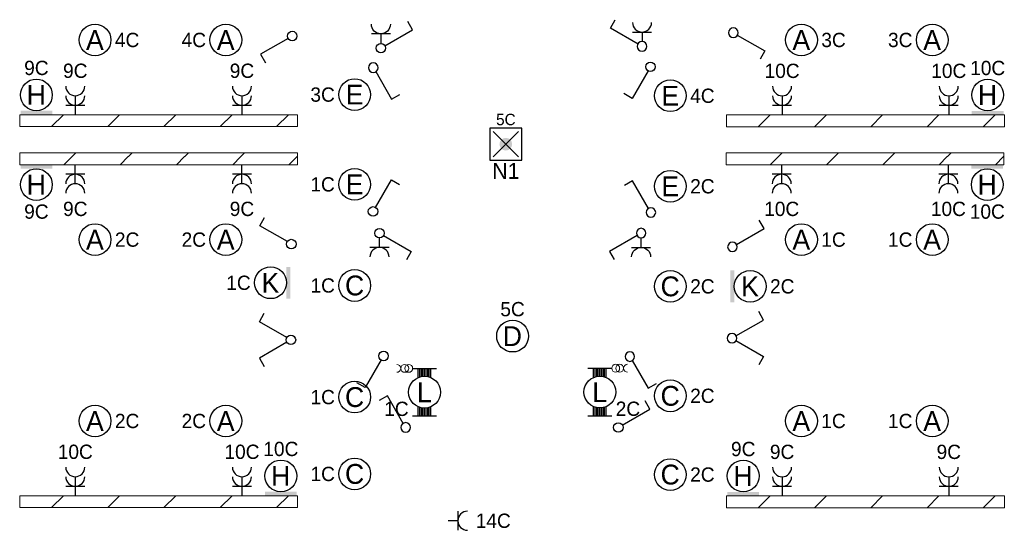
# Model space of a CAD drawing. Header units: millimetres. Extents: x 2866 to 82825, y 5804 to 55791.
# Tile 14 of 28: x 4098 to 16503, y 29440 to 35872. Entities that reach past the tile are written whole.
import ezdxf
from ezdxf.enums import TextEntityAlignment as Align

# ---------------------------------------------------------------- set-up
doc = ezdxf.new("R2010")
doc.units = ezdxf.units.MM
for name, color, linetype, lineweight in [('Level 14', 1, 'Continuous', 0), ('Level 16', 1, 'Continuous', 0), ('Level 18', 1, 'Continuous', 0), ('Level 19', 1, 'Continuous', 0), ('Level 20', 1, 'Continuous', 0)]:
    doc.layers.add(name, color=color, linetype=linetype, lineweight=lineweight)
doc.styles.add('Style-WORKING', font='WORKING.shx')

# ---------------------------------------------------------------- blocks, each defined once
blk = doc.blocks.new('EA9')
at = {"layer": 'Level 18', "color": 3, "linetype": 'Continuous', "lineweight": 25}
blk.add_circle((0, -2.5), 2, dxfattribs=at)
blk.add_solid([(-2, -0.5), (2, -0.5), (-2, 0), (2, 0)], dxfattribs=at)
at = {"layer": 'Level 18', "color": 2, "linetype": 'Continuous', "lineweight": 18, "style": 'Style-WORKING'}
blk.add_attdef('EA9_893', text='', height=2.5, dxfattribs=at).set_placement((-0.02, -2.5), align=Align.MIDDLE_CENTER)
at = {"layer": 'Level 18', "color": 1, "linetype": 'Continuous', "lineweight": 18, "style": 'Style-WORKING'}
blk.add_attdef('EA9_894', text='', height=1.8, dxfattribs=at).set_placement((-1.9, -2.5), align=Align.MIDDLE_RIGHT)
blk.add_attdef('EA9_895', text='', height=1.8, dxfattribs=at).set_placement((2.5, -2.5), align=Align.MIDDLE_LEFT)
blk.add_attdef('EA9_896', text='', height=1.8, dxfattribs=at).set_placement((0, -5), align=Align.TOP_CENTER)
blk = doc.blocks.new('EA6')
at = {"layer": 'Level 18', "color": 3, "linetype": 'Continuous', "lineweight": 25}
blk.add_circle((0, 2.5), 2, dxfattribs=at)
blk.add_solid([(-2, 0), (2, 0), (-2, 0.5), (2, 0.5)], dxfattribs=at)
at = {"layer": 'Level 18', "color": 1, "linetype": 'Continuous', "lineweight": 18, "style": 'Style-WORKING'}
blk.add_attdef('EA6_887', text='', height=1.8, dxfattribs=at).set_placement((0, 5), align=Align.CENTER)
at = {"layer": 'Level 18', "color": 2, "linetype": 'Continuous', "lineweight": 18, "style": 'Style-WORKING'}
blk.add_attdef('EA6_886', text='', height=2.5, dxfattribs=at).set_placement((-0.02, 2.5), align=Align.MIDDLE_CENTER)
at = {"layer": 'Level 18', "color": 1, "linetype": 'Continuous', "lineweight": 18, "style": 'Style-WORKING'}
blk.add_attdef('EA6_888', text='', height=1.8, dxfattribs=at).set_placement((-1.9, 2.5), align=Align.MIDDLE_RIGHT)
blk.add_attdef('EA6_889', text='', height=1.8, dxfattribs=at).set_placement((2.5, 2.5), align=Align.MIDDLE_LEFT)
blk = doc.blocks.new('EA7')
at = {"layer": 'Level 18', "color": 3, "linetype": 'Continuous', "lineweight": 25}
blk.add_circle((-2.5, 0), 2, dxfattribs=at)
blk.add_solid([(0, -2), (0, 2), (-0.5, -2), (-0.5, 2)], dxfattribs=at)
at = {"layer": 'Level 18', "color": 1, "linetype": 'Continuous', "lineweight": 18, "style": 'Style-WORKING'}
blk.add_attdef('EA7_1076', text='', height=1.8, dxfattribs=at).set_placement((-2.2, 2.5), align=Align.CENTER)
at = {"layer": 'Level 18', "color": 2, "linetype": 'Continuous', "lineweight": 18, "style": 'Style-WORKING'}
blk.add_attdef('EA7_1075', text='', height=2.5, dxfattribs=at).set_placement((-2.52, 0), align=Align.MIDDLE_CENTER)
at = {"layer": 'Level 18', "color": 1, "linetype": 'Continuous', "lineweight": 18, "style": 'Style-WORKING'}
blk.add_attdef('EA7_1077', text='', height=1.8, dxfattribs=at).set_placement((-5, 0), align=Align.MIDDLE_RIGHT)
blk.add_attdef('EA7_1078', text='', height=1.8, dxfattribs=at).set_placement((-2.2, -2.5), align=Align.TOP_CENTER)
blk = doc.blocks.new('EA8')
at = {"layer": 'Level 18', "color": 3, "linetype": 'Continuous', "lineweight": 25}
blk.add_circle((2.5, 0), 2, dxfattribs=at)
blk.add_solid([(0.5, -2), (0.5, 2), (0, -2), (0, 2)], dxfattribs=at)
at = {"layer": 'Level 18', "color": 1, "linetype": 'Continuous', "lineweight": 18, "style": 'Style-WORKING'}
blk.add_attdef('EA8_880', text='', height=1.8, dxfattribs=at).set_placement((2.8, 2.5), align=Align.CENTER)
at = {"layer": 'Level 18', "color": 2, "linetype": 'Continuous', "lineweight": 18, "style": 'Style-WORKING'}
blk.add_attdef('EA8_879', text='', height=2.5, dxfattribs=at).set_placement((2.48, 0), align=Align.MIDDLE_CENTER)
at = {"layer": 'Level 18', "color": 1, "linetype": 'Continuous', "lineweight": 18, "style": 'Style-WORKING'}
blk.add_attdef('EA8_882', text='', height=1.8, dxfattribs=at).set_placement((5, 0), align=Align.MIDDLE_LEFT)
blk.add_attdef('EA8_881', text='', height=1.8, dxfattribs=at).set_placement((2.8, -2.5), align=Align.TOP_CENTER)
blk = doc.blocks.new('EC6')
at = {"layer": 'Level 18', "color": 3, "linetype": 'Continuous', "lineweight": 25}
blk.add_circle((0, 0), 2, dxfattribs=at)
at = {"layer": 'Level 18', "color": 1, "linetype": 'Continuous', "lineweight": 18, "style": 'Style-WORKING'}
blk.add_attdef('EC6_900', text='', height=1.8, dxfattribs=at).set_placement((0.3, 2.5), align=Align.CENTER)
at = {"layer": 'Level 18', "color": 2, "linetype": 'Continuous', "lineweight": 18, "style": 'Style-WORKING'}
blk.add_attdef('EC6_899', text='', height=2.5, dxfattribs=at).set_placement((-0.02, 0), align=Align.MIDDLE_CENTER)
at = {"layer": 'Level 18', "color": 1, "linetype": 'Continuous', "lineweight": 18, "style": 'Style-WORKING'}
blk.add_attdef('EC6_901', text='', height=1.8, dxfattribs=at).set_placement((-1.9, 0), align=Align.MIDDLE_RIGHT)
blk.add_attdef('EC6_903', text='', height=1.8, dxfattribs=at).set_placement((2.5, 0), align=Align.MIDDLE_LEFT)
blk.add_attdef('EC6_902', text='', height=1.8, dxfattribs=at).set_placement((0.3, -2.5), align=Align.TOP_CENTER)
blk = doc.blocks.new('EL6_2')
at = {"layer": 'Level 16', "color": 3, "linetype": 'Continuous', "lineweight": 25}
for p, q in [((2.4, 0), (0, 0)), ((1.2, 1.2), (1.2, -1.2))]:
    blk.add_line(p, q, dxfattribs=at)
for centre in [(2.4, 0), (3.6, 0)]:
    blk.add_arc(centre, 1.2, 90, 270, dxfattribs=at)
at = {"layer": 'Level 16', "color": 2, "linetype": 'Continuous', "lineweight": 18, "style": 'Style-WORKING'}
blk.add_attdef('EL6_2_6265', text='', height=1.8, rotation=270, dxfattribs=at).set_placement((4.66, -0.3), align=Align.CENTER)
blk.add_attdef('EL6_2_6266', text='', height=1.8, rotation=90, dxfattribs=at).set_placement((4.66, 0), align=Align.TOP_CENTER)
blk.add_attdef('EL6_2_6268', text='', height=1.8, rotation=180, dxfattribs=at).set_placement((4.06, 0), align=Align.MIDDLE_RIGHT)
blk.add_attdef('EL6_2_6267', text='', height=1.8, dxfattribs=at).set_placement((4.66, 0), align=Align.MIDDLE_LEFT)
blk = doc.blocks.new('*U19')
at = {"layer": 'Level 18', "color": 3, "linetype": 'Continuous', "lineweight": 0, "extrusion": (0, 0, -1)}
for centre in [(-0.01, 0), (-1.01, 0)]:
    blk.add_circle(centre, 1, dxfattribs=at)
at = {"layer": 'Level 18', "color": 3, "linetype": 'Continuous', "lineweight": 0}
blk.add_arc((-1.99, 0), 1, 270.0063, 89.9937, dxfattribs=at)
blk = doc.blocks.new('EA3')
at = {"layer": 'Level 18', "color": 3, "linetype": 'Continuous', "lineweight": 25}
for p, q in [((-1.5, 3), (1.5, 3)), ((-0.8, 1.82), (-0.8, 3)), ((-0.6, 1.9), (-0.6, 3)), ((-0.4, 1.94), (-0.4, 3)), ((-0.2, 2), (-0.2, 3)), ((0, 2), (0, 3)), ((0.2, 2), (0.2, 3)), ((0.4, 1.94), (0.4, 3)), ((0.6, 1.9), (0.6, 3)), ((0.8, 1.82), (0.8, 3)), ((-0.8, -3), (-0.8, -1.82)), ((-0.6, -3), (-0.6, -1.9)), ((-0.4, -3), (-0.4, -1.96)), ((-0.2, -3), (-0.2, -2)), ((0, -3), (0, -2)), ((0.2, -3), (0.2, -2)), ((0.4, -3), (0.4, -1.96)), ((0.6, -3), (0.6, -1.9)), ((0.8, -3), (0.8, -1.82)), ((-1.5, -3), (1.5, -3))]:
    blk.add_line(p, q, dxfattribs=at)
blk.add_circle((0, 0), 2, dxfattribs=at)
at = {"layer": 'Level 18', "color": 1, "linetype": 'Continuous', "lineweight": 0, "style": 'Style-WORKING'}
blk.add_attdef('EA3_6380', text='', height=1.8, dxfattribs=at).set_placement((-2, 3), align=Align.TOP_RIGHT)
blk.add_attdef('EA3_6379', text='', height=1.8, dxfattribs=at).set_placement((2, 3), align=Align.TOP_LEFT)
at = {"layer": 'Level 18', "color": 2, "linetype": 'Continuous', "lineweight": 18, "style": 'Style-WORKING'}
blk.add_attdef('EA3_6376', text='', height=2.5, dxfattribs=at).set_placement((-0.02, -0.01), align=Align.MIDDLE_CENTER)
at = {"layer": 'Level 18', "color": 1, "linetype": 'Continuous', "lineweight": 0, "style": 'Style-WORKING'}
blk.add_attdef('EA3_6377', text='', height=1.8, dxfattribs=at).set_placement((-1.4, -3), align=Align.RIGHT)
blk.add_attdef('EA3_6378', (2, -3), '', height=1.8, dxfattribs=at)
blk = doc.blocks.new('EH0')
at = {"layer": 'Level 19', "color": 3, "linetype": 'Continuous', "lineweight": 25}
for p, q in [((0.3, 0.5), (2.3, 3.98)), ((2.3, 3.98), (3.34, 3.38))]:
    blk.add_line(p, q, dxfattribs=at)
blk.add_circle((-0.005, 0), 0.6, dxfattribs=at)
at = {"layer": 'Level 19', "color": 1, "linetype": 'Continuous', "lineweight": 0, "style": 'Style-WORKING'}
blk.add_attdef('EH0_6285', text='', height=1.8, rotation=90, dxfattribs=at).set_placement((2.42, 5), align=Align.MIDDLE_LEFT)
blk.add_attdef('EH0_6284', text='', height=1.8, rotation=270, dxfattribs=at).set_placement((2.42, 4.4), align=Align.MIDDLE_RIGHT)
blk.add_attdef('EH0_6286', text='', height=1.8, rotation=180, dxfattribs=at).set_placement((2.12, 4.5), align=Align.TOP_CENTER)
blk.add_attdef('EH0_6283', text='', height=1.8, dxfattribs=at).set_placement((2.72, 4.5), align=Align.CENTER)
blk = doc.blocks.new('EK1')
at = {"layer": 'Level 19', "color": 3, "linetype": 'Continuous', "lineweight": 25}
for p, q in [((0.3, 0.5), (2.3, 3.98)), ((2.3, 3.98), (3.34, 3.38)), ((1.8, 0), (0.6, 0)), ((1.8, 1.2), (1.8, -1.2))]:
    blk.add_line(p, q, dxfattribs=at)
blk.add_circle((0, 0), 0.6, dxfattribs=at)
blk.add_arc((3, 0), 1.2, 90, 270, dxfattribs=at)
at = {"layer": 'Level 19', "color": 1, "linetype": 'Continuous', "lineweight": 0, "style": 'Style-WORKING'}
blk.add_attdef('EK1_6324', text='', height=1.8, rotation=270, dxfattribs=at).set_placement((2.42, 4.4), align=Align.MIDDLE_RIGHT)
blk.add_attdef('EK1_6325', text='', height=1.8, rotation=90, dxfattribs=at).set_placement((2.42, 5), align=Align.MIDDLE_LEFT)
blk.add_attdef('EK1_6326', text='', height=1.8, rotation=180, dxfattribs=at).set_placement((2.12, 4.5), align=Align.TOP_CENTER)
blk.add_attdef('EK1_6323', text='', height=1.8, dxfattribs=at).set_placement((2.72, 4.5), align=Align.CENTER)
at = {"layer": 'Level 19', "color": 2, "linetype": 'Continuous', "lineweight": 0, "style": 'Style-WORKING'}
blk.add_attdef('EK1_6329', text='', height=1.8, rotation=270, dxfattribs=at).set_placement((4.04, -0.3), align=Align.CENTER)
blk.add_attdef('EK1_6330', text='', height=1.8, rotation=90, dxfattribs=at).set_placement((4.04, 0.3), align=Align.TOP_CENTER)
blk.add_attdef('EK1_6332', text='', height=1.8, rotation=180, dxfattribs=at).set_placement((3.44, 0), align=Align.MIDDLE_RIGHT)
blk.add_attdef('EK1_6331', text='', height=1.8, dxfattribs=at).set_placement((4.04, 0), align=Align.MIDDLE_LEFT)
blk = doc.blocks.new('EH0_2')
at = {"layer": 'Level 19', "color": 3, "linetype": 'Continuous', "lineweight": 25}
for p, q in [((0.3, 0.5), (2.3, 3.98)), ((2.3, 3.98), (3.36, 3.38))]:
    blk.add_line(p, q, dxfattribs=at)
at = {"layer": 'Level 19', "color": 3, "linetype": 'Continuous', "lineweight": 25, "extrusion": (0, 0, -1)}
blk.add_circle((-0.005, 0), 0.6, dxfattribs=at)
at = {"layer": 'Level 19', "color": 1, "linetype": 'Continuous', "lineweight": 0, "style": 'Style-WORKING'}
blk.add_attdef('EH0_2_6401', text='', height=1.8, rotation=90, dxfattribs=at).set_placement((2.42, 5), align=Align.MIDDLE_LEFT)
blk.add_attdef('EH0_2_6400', text='', height=1.8, rotation=270, dxfattribs=at).set_placement((2.42, 4.4), align=Align.MIDDLE_RIGHT)
blk.add_attdef('EH0_2_6402', text='', height=1.8, rotation=180, dxfattribs=at).set_placement((2.12, 4.5), align=Align.TOP_CENTER)
blk.add_attdef('EH0_2_6399', text='', height=1.8, dxfattribs=at).set_placement((2.72, 4.5), align=Align.CENTER)
blk = doc.blocks.new('EH6')
at = {"layer": 'Level 19', "color": 3, "linetype": 'Continuous', "lineweight": 25}
for p, q in [((-2.3, 3.98), (-3.34, 3.38)), ((-0.3, 0.5), (-2.3, 3.98)), ((0.3, 0.5), (2.3, 3.98)), ((2.3, 3.98), (3.36, 3.38))]:
    blk.add_line(p, q, dxfattribs=at)
blk.add_circle((0.005, 0), 0.6, dxfattribs=at)
at = {"layer": 'Level 19', "color": 1, "linetype": 'Continuous', "lineweight": 0, "style": 'Style-WORKING'}
for tag, p in [('EH6_6299', (-2.42, 5)), ('EH6_6295', (2.42, 5))]:
    blk.add_attdef(tag, text='', height=1.8, rotation=90, dxfattribs=at).set_placement(p, align=Align.MIDDLE_LEFT)
for tag, p in [('EH6_6298', (-2.42, 4.4)), ('EH6_6294', (2.42, 4.4))]:
    blk.add_attdef(tag, text='', height=1.8, rotation=270, dxfattribs=at).set_placement(p, align=Align.MIDDLE_RIGHT)
for tag, p in [('EH6_6300', (-2.72, 4.5)), ('EH6_6296', (2.12, 4.5))]:
    blk.add_attdef(tag, text='', height=1.8, rotation=180, dxfattribs=at).set_placement(p, align=Align.TOP_CENTER)
for tag, p in [('EH6_6297', (-2.12, 4.5)), ('EH6_6293', (2.72, 4.5))]:
    blk.add_attdef(tag, text='', height=1.8, dxfattribs=at).set_placement(p, align=Align.CENTER)
blk = doc.blocks.new('EK1_1')
at = {"layer": 'Level 19', "color": 3, "linetype": 'Continuous', "lineweight": 25}
for p, q in [((0.3, 0.5), (2.3, 3.98)), ((2.3, 3.98), (3.36, 3.38)), ((1.8, 1.2), (1.8, -1.2)), ((1.8, 0), (0.6, 0))]:
    blk.add_line(p, q, dxfattribs=at)
at = {"layer": 'Level 19', "color": 3, "linetype": 'Continuous', "lineweight": 25, "extrusion": (0, 0, -1)}
blk.add_circle((-0.005, 0), 0.6, dxfattribs=at)
at = {"layer": 'Level 19', "color": 3, "linetype": 'Continuous', "lineweight": 25}
blk.add_arc((3.005, 0), 1.2, 90, 270, dxfattribs=at)
at = {"layer": 'Level 19', "color": 1, "linetype": 'Continuous', "lineweight": 0, "style": 'Style-WORKING'}
blk.add_attdef('EK1_1_6464', text='', height=1.8, rotation=90, dxfattribs=at).set_placement((2.4199, 5), align=Align.MIDDLE_LEFT)
blk.add_attdef('EK1_1_6463', text='', height=1.8, rotation=270, dxfattribs=at).set_placement((2.4199, 4.4), align=Align.MIDDLE_RIGHT)
blk.add_attdef('EK1_1_6465', text='', height=1.8, rotation=180, dxfattribs=at).set_placement((2.1199, 4.5), align=Align.TOP_CENTER)
blk.add_attdef('EK1_1_6462', text='', height=1.8, dxfattribs=at).set_placement((2.7199, 4.5), align=Align.CENTER)
at = {"layer": 'Level 19', "color": 2, "linetype": 'Continuous', "lineweight": 0, "style": 'Style-WORKING'}
blk.add_attdef('EK1_1_6468', text='', height=1.8, rotation=270, dxfattribs=at).set_placement((4.0599, -0.3), align=Align.CENTER)
blk.add_attdef('EK1_1_6469', text='', height=1.8, rotation=90, dxfattribs=at).set_placement((4.0599, 0.3), align=Align.TOP_CENTER)
blk.add_attdef('EK1_1_6471', text='', height=1.8, rotation=180, dxfattribs=at).set_placement((3.4599, 0), align=Align.MIDDLE_RIGHT)
blk.add_attdef('EK1_1_6470', text='', height=1.8, dxfattribs=at).set_placement((4.0599, 0), align=Align.MIDDLE_LEFT)
blk = doc.blocks.new('EL5')
at = {"layer": 'Level 16', "color": 3, "linetype": 'Continuous', "lineweight": 25}
for p, q in [((1.2, 0), (0, 0)), ((1.2, 1.2), (1.2, -1.2))]:
    blk.add_line(p, q, dxfattribs=at)
blk.add_arc((2.4, 0), 1.2, 90, 270, dxfattribs=at)
at = {"layer": 'Level 16', "color": 2, "linetype": 'Continuous', "lineweight": 18, "style": 'Style-WORKING'}
blk.add_attdef('EL5_8624', text='', height=1.8, rotation=90, dxfattribs=at).set_placement((3.45, 0.3), align=Align.TOP_CENTER)
blk.add_attdef('EL5_8623', text='', height=1.8, rotation=270, dxfattribs=at).set_placement((3.45, -0.3), align=Align.CENTER)
blk.add_attdef('EL5_8626', text='', height=1.8, rotation=180, dxfattribs=at).set_placement((2.85, 0), align=Align.MIDDLE_RIGHT)
blk.add_attdef('EL5_8625', text='', height=1.8, dxfattribs=at).set_placement((3.45, 0), align=Align.MIDDLE_LEFT)
blk = doc.blocks.new('ED9_1')
at = {"layer": 'Level 20', "linetype": 'Continuous', "lineweight": 35}
h = blk.add_hatch(color=4, dxfattribs=at)
edge = h.paths.add_edge_path()
edge.add_arc((0, 0), 0.8, 0, 360)
at = {"layer": 'Level 20', "color": 3, "linetype": 'Continuous', "lineweight": 25}
for p, q in [((2, 2), (-2, 2)), ((-2, 2), (-2, -2)), ((2, -2), (2, 2)), ((-2, -2), (2, -2))]:
    blk.add_line(p, q, dxfattribs=at)
at = {"layer": 'Level 20', "color": 4, "linetype": 'Continuous', "lineweight": 35}
for p, q in [((-1.6, 1.6), (1.6, -1.6)), ((-1.6, -1.6), (1.6, 1.6))]:
    blk.add_line(p, q, dxfattribs=at)
at = {"layer": 'Level 20', "color": 2, "linetype": 'Continuous', "lineweight": 25, "style": 'Style-WORKING'}
blk.add_attdef('ED9_1_13027', text='', height=2, dxfattribs=at).set_placement((0.34, 2.71), align=Align.CENTER)
at = {"layer": 'Level 20', "color": 1, "linetype": 'Continuous', "lineweight": 18, "style": 'Style-WORKING'}
blk.add_attdef('ED9_1_13024', text='', height=1.44, dxfattribs=at).set_placement((0.01, 2.39), align=Align.CENTER)
at = {"layer": 'Level 20', "color": 2, "linetype": 'Continuous', "lineweight": 25, "style": 'Style-WORKING'}
blk.add_attdef('ED9_1_13025', text='', height=2, dxfattribs=at).set_placement((-2.05, -0.94), align=Align.RIGHT)
at = {"layer": 'Level 20', "color": 1, "linetype": 'Continuous', "lineweight": 18, "style": 'Style-WORKING'}
blk.add_attdef('ED9_1_13020', text='', height=1.44, dxfattribs=at).set_placement((-2.24, -0.94), align=Align.RIGHT)
blk.add_attdef('ED9_1_13021', (2.89, -0.94), '', height=1.44, dxfattribs=at)
at = {"layer": 'Level 20', "color": 2, "linetype": 'Continuous', "lineweight": 25, "style": 'Style-WORKING'}
blk.add_attdef('ED9_1_13026', (2.89, -0.94), '', height=2, dxfattribs=at)
blk.add_attdef('ED9_1_13028', text='', height=2, dxfattribs=at).set_placement((0.01, -2.37), align=Align.TOP_CENTER)
at = {"layer": 'Level 20', "color": 1, "linetype": 'Continuous', "lineweight": 18, "style": 'Style-WORKING'}
blk.add_attdef('ED9_1_13022', text='', height=1.44, dxfattribs=at).set_placement((0.24, -2.54), align=Align.TOP_CENTER)

msp = doc.modelspace()

# ---------------------------------------------------------------- hatches: boundary and pattern name
at = {"layer": 'Level 14', "linetype": 'Continuous', "lineweight": 18}
h = msp.add_hatch(dxfattribs=at)
h.set_pattern_fill('EZ7', color=2, style=0, pattern_type=2)
h.set_pattern_definition([(45, (6590.43, 35199.84), (-709, 6e-14), [1001.26, -1.41])])
h.paths.add_polyline_path([(4098, 34525), (7598, 34525), (7598, 34675), (4098, 34675)])
h = msp.add_hatch(dxfattribs=at)
h.set_pattern_fill('EZ7', color=2, style=0, pattern_type=2)
h.set_pattern_definition([(45, (15495.25, 35199.34), (-709, 6e-14), [1001.26, -1.41])])
h.paths.add_polyline_path([(13003, 34524), (16503, 34524), (16503, 34674), (13003, 34674)])
h = msp.add_hatch(dxfattribs=at)
h.set_pattern_fill('EZ7', color=2, style=0, pattern_type=2)
h.set_pattern_definition([(45, (6175.73, 33439.1), (-709, 6e-14), [1001.26, -1.41])])
h.paths.add_polyline_path([(7598, 34195), (4098, 34195), (4098, 34045), (7598, 34045)])
h = msp.add_hatch(dxfattribs=at)
h.set_pattern_fill('EZ7', color=2, style=0, pattern_type=2)
h.set_pattern_definition([(45, (15075.73, 33439.1), (-709, 6e-14), [1001.26, -1.41])])
h.paths.add_polyline_path([(16498, 34195), (12998, 34195), (12998, 34045), (16498, 34045)])
h = msp.add_hatch(dxfattribs=at)
h.set_pattern_fill('EZ7', color=2, style=0, pattern_type=2)
h.set_pattern_definition([(45, (6590.43, 30399.84), (-709, 6e-14), [1001.26, -1.41])])
h.paths.add_polyline_path([(4098, 29725), (7598, 29725), (7598, 29875), (4098, 29875)])
h = msp.add_hatch(dxfattribs=at)
h.set_pattern_fill('EZ7', color=2, style=0, pattern_type=2)
h.set_pattern_definition([(45, (15495.25, 30399.34), (-709, 6e-14), [1001.26, -1.41])])
h.paths.add_polyline_path([(13003, 29724), (16503, 29724), (16503, 29874), (13003, 29874)])

# ---------------------------------------------------------------- linework, layer by layer
at = {"layer": 'Level 14', "color": 3, "linetype": 'CONTINUOUS', "lineweight": 0}
for p, q in [((4098, 34675), (4098, 34600)), ((4098, 34675), (7598, 34675)), ((7598, 34675), (7598, 34600)), ((13003, 34674), (13003, 34599)), ((13003, 34674), (16503, 34674)), ((16503, 34674), (16503, 34599)), ((4098, 34525), (4098, 34600)), ((4098, 34525), (7598, 34525)), ((7598, 34525), (7598, 34600)), ((13003, 34524), (13003, 34599)), ((13003, 34524), (16503, 34524)), ((16503, 34524), (16503, 34599)), ((7598, 34195), (4098, 34195)), ((4098, 34195), (4098, 34120)), ((4098, 34045), (4098, 34120)), ((7598, 34195), (7598, 34120)), ((7598, 34045), (7598, 34120)), ((16498, 34195), (12998, 34195)), ((12998, 34195), (12998, 34120)), ((12998, 34045), (12998, 34120)), ((16498, 34195), (16498, 34120)), ((16498, 34045), (16498, 34120)), ((7598, 34045), (4098, 34045)), ((16498, 34045), (12998, 34045)), ((4098, 29875), (4098, 29800)), ((4098, 29875), (7598, 29875)), ((4098, 29725), (4098, 29800)), ((7598, 29875), (7598, 29800)), ((7598, 29725), (7598, 29800)), ((13003, 29874), (13003, 29799)), ((13003, 29874), (16503, 29874)), ((13003, 29724), (13003, 29799)), ((16503, 29874), (16503, 29799)), ((16503, 29724), (16503, 29799)), ((4098, 29725), (7598, 29725)), ((13003, 29724), (16503, 29724))]:
    msp.add_line(p, q, dxfattribs=at)

# ---------------------------------------------------------------- block references
at = {"layer": 'Level 16', "color": 3, "linetype": 'Continuous', "lineweight": 25}
ref = msp.add_blockref('EL6_2', (4798, 34675), dxfattribs=dict(at, xscale=100, yscale=100, zscale=100, rotation=90))
ref.add_attrib('EL6_2_6265', '9C', dxfattribs={"color": 2, "linetype": 'Continuous', "lineweight": 18, "height": 180, "style": 'Style-WORKING'}).set_placement((4798, 35139), align=Align.CENTER)
ref = msp.add_blockref('EL6_2', (6898, 34675), dxfattribs=dict(at, xscale=100, yscale=100, zscale=100, rotation=90))
ref.add_attrib('EL6_2_6265', '9C', dxfattribs={"color": 2, "linetype": 'Continuous', "lineweight": 18, "height": 180, "style": 'Style-WORKING'}).set_placement((6898, 35139), align=Align.CENTER)
ref = msp.add_blockref('EL6_2', (13703, 34674), dxfattribs=dict(at, xscale=100, yscale=100, zscale=100, rotation=90))
ref.add_attrib('EL6_2_6265', '10C', dxfattribs={"color": 2, "linetype": 'Continuous', "lineweight": 18, "height": 180, "style": 'Style-WORKING'}).set_placement((13703, 35138), align=Align.CENTER)
ref = msp.add_blockref('EL6_2', (15803, 34674), dxfattribs=dict(at, xscale=100, yscale=100, zscale=100, rotation=90))
ref.add_attrib('EL6_2_6265', '10C', dxfattribs={"color": 2, "linetype": 'Continuous', "lineweight": 18, "height": 180, "style": 'Style-WORKING'}).set_placement((15803, 35138), align=Align.CENTER)
at = {"layer": 'Level 16', "color": 3, "linetype": 'Continuous', "lineweight": 25, "xscale": 100, "yscale": 100, "zscale": 100, "rotation": 270}
for p, values in [((4798, 34045), {'EL6_2_6266': '9C'}), ((6898, 34045), {'EL6_2_6266': '9C'}), ((13698, 34045), {'EL6_2_6266': '10C'}), ((15798, 34045), {'EL6_2_6266': '10C'})]:
    msp.add_blockref('EL6_2', p, dxfattribs=at).add_auto_attribs(values)
at = {"layer": 'Level 16', "color": 3, "linetype": 'Continuous', "lineweight": 25}
ref = msp.add_blockref('EL6_2', (4798, 29875), dxfattribs=dict(at, xscale=100, yscale=100, zscale=100, rotation=90))
ref.add_attrib('EL6_2_6265', '10C', dxfattribs={"color": 2, "linetype": 'Continuous', "lineweight": 18, "height": 180, "style": 'Style-WORKING'}).set_placement((4798, 30339), align=Align.CENTER)
ref = msp.add_blockref('EL6_2', (6898, 29875), dxfattribs=dict(at, xscale=100, yscale=100, zscale=100, rotation=90))
ref.add_attrib('EL6_2_6265', '10C', dxfattribs={"color": 2, "linetype": 'Continuous', "lineweight": 18, "height": 180, "style": 'Style-WORKING'}).set_placement((6898, 30339), align=Align.CENTER)
ref = msp.add_blockref('EL6_2', (13703, 29874), dxfattribs=dict(at, xscale=100, yscale=100, zscale=100, rotation=90))
ref.add_attrib('EL6_2_6265', '9C', dxfattribs={"color": 2, "linetype": 'Continuous', "lineweight": 18, "height": 180, "style": 'Style-WORKING'}).set_placement((13703, 30338), align=Align.CENTER)
ref = msp.add_blockref('EL6_2', (15803, 29874), dxfattribs=dict(at, xscale=100, yscale=100, zscale=100, rotation=90))
ref.add_attrib('EL6_2_6265', '9C', dxfattribs={"color": 2, "linetype": 'Continuous', "lineweight": 18, "height": 180, "style": 'Style-WORKING'}).set_placement((15803, 30338), align=Align.CENTER)
at = {"layer": 'Level 16', "color": 3, "linetype": 'Continuous', "lineweight": 25, "xscale": 100, "yscale": 100, "zscale": 100}
msp.add_blockref('EL5', (9498, 29560), dxfattribs=at).add_auto_attribs({'EL5_8625': '14C'})
at = {"layer": 'Level 18', "color": 3, "linetype": 'Continuous', "lineweight": 25, "xscale": 100, "yscale": 100, "zscale": 100}
for name, p, values in [('EC6', (5047, 35617), {'EC6_899': 'A', 'EC6_903': '4C'}), ('EC6', (13947, 35617), {'EC6_899': 'A', 'EC6_903': '3C'}), ('EA6', (4308, 34675), {'EA6_886': 'H', 'EA6_887': '9C'}), ('EA6', (16293, 34674), {'EA6_886': 'H', 'EA6_887': '10C'}), ('EC6', (12295, 34914), {'EC6_899': 'E', 'EC6_903': '4C'}), ('EA9', (4308, 34045), {'EA9_893': 'H', 'EA9_896': '9C'}), ('EA9', (16288, 34045), {'EA9_893': 'H', 'EA9_896': '10C'}), ('EC6', (12295, 33774), {'EC6_899': 'E', 'EC6_903': '2C'}), ('EC6', (5047, 33102), {'EC6_899': 'A', 'EC6_903': '2C'}), ('EC6', (13947, 33102), {'EC6_899': 'A', 'EC6_903': '1C'}), ('EA7', (7508, 32558), {'EA7_1075': 'K', 'EA7_1077': '1C'}), ('EC6', (12295, 32513), {'EC6_899': 'C', 'EC6_903': '2C'}), ('EA8', (13051, 32513), {'EA8_879': 'K', 'EA8_882': '2C'}), ('EC6', (12295, 31134), {'EC6_899': 'C', 'EC6_903': '2C'}), ('EC6', (5047, 30817), {'EC6_899': 'A', 'EC6_903': '2C'}), ('EC6', (13947, 30817), {'EC6_899': 'A', 'EC6_903': '1C'}), ('EA6', (7388, 29875), {'EA6_886': 'H', 'EA6_887': '10C'}), ('EA6', (13213, 29874), {'EA6_886': 'H', 'EA6_887': '9C'}), ('EC6', (12295, 30142), {'EC6_899': 'C', 'EC6_903': '2C'})]:
    msp.add_blockref(name, p, dxfattribs=at).add_auto_attribs(values)
at = {"layer": 'Level 18', "color": 3, "linetype": 'Continuous', "lineweight": 25}
ref = msp.add_blockref('EC6', (6695, 35617), dxfattribs=dict(at, xscale=100, yscale=100, zscale=100))
ref.add_attrib('EC6_899', 'A', dxfattribs={"color": 2, "linetype": 'Continuous', "lineweight": 18, "height": 250, "style": 'Style-WORKING'}).set_placement((6693, 35617), align=Align.MIDDLE_CENTER)
ref.add_attrib('EC6_901', '4C', dxfattribs={"color": 1, "linetype": 'Continuous', "lineweight": 18, "height": 180, "style": 'Style-WORKING'}).set_placement((6445, 35617), align=Align.MIDDLE_RIGHT)
ref = msp.add_blockref('EC6', (15595, 35617), dxfattribs=dict(at, xscale=100, yscale=100, zscale=100))
ref.add_attrib('EC6_899', 'A', dxfattribs={"color": 2, "linetype": 'Continuous', "lineweight": 18, "height": 250, "style": 'Style-WORKING'}).set_placement((15593, 35617), align=Align.MIDDLE_CENTER)
ref.add_attrib('EC6_901', '3C', dxfattribs={"color": 1, "linetype": 'Continuous', "lineweight": 18, "height": 180, "style": 'Style-WORKING'}).set_placement((15345, 35617), align=Align.MIDDLE_RIGHT)
ref = msp.add_blockref('EC6', (8318, 34929), dxfattribs=dict(at, xscale=100, yscale=100, zscale=100))
ref.add_attrib('EC6_899', 'E', dxfattribs={"color": 2, "linetype": 'Continuous', "lineweight": 18, "height": 250, "style": 'Style-WORKING'}).set_placement((8317, 34929), align=Align.MIDDLE_CENTER)
ref.add_attrib('EC6_901', '3C', dxfattribs={"color": 1, "linetype": 'Continuous', "lineweight": 18, "height": 180, "style": 'Style-WORKING'}).set_placement((8068, 34929), align=Align.MIDDLE_RIGHT)
ref = msp.add_blockref('EC6', (8318, 33798), dxfattribs=dict(at, xscale=100, yscale=100, zscale=100))
ref.add_attrib('EC6_899', 'E', dxfattribs={"color": 2, "linetype": 'Continuous', "lineweight": 18, "height": 250, "style": 'Style-WORKING'}).set_placement((8317, 33798), align=Align.MIDDLE_CENTER)
ref.add_attrib('EC6_901', '1C', dxfattribs={"color": 1, "linetype": 'Continuous', "lineweight": 18, "height": 180, "style": 'Style-WORKING'}).set_placement((8068, 33798), align=Align.MIDDLE_RIGHT)
ref = msp.add_blockref('EC6', (6695, 33102), dxfattribs=dict(at, xscale=100, yscale=100, zscale=100))
ref.add_attrib('EC6_899', 'A', dxfattribs={"color": 2, "linetype": 'Continuous', "lineweight": 18, "height": 250, "style": 'Style-WORKING'}).set_placement((6693, 33102), align=Align.MIDDLE_CENTER)
ref.add_attrib('EC6_901', '2C', dxfattribs={"color": 1, "linetype": 'Continuous', "lineweight": 18, "height": 180, "style": 'Style-WORKING'}).set_placement((6445, 33102), align=Align.MIDDLE_RIGHT)
ref = msp.add_blockref('EC6', (15595, 33102), dxfattribs=dict(at, xscale=100, yscale=100, zscale=100))
ref.add_attrib('EC6_899', 'A', dxfattribs={"color": 2, "linetype": 'Continuous', "lineweight": 18, "height": 250, "style": 'Style-WORKING'}).set_placement((15593, 33102), align=Align.MIDDLE_CENTER)
ref.add_attrib('EC6_901', '1C', dxfattribs={"color": 1, "linetype": 'Continuous', "lineweight": 18, "height": 180, "style": 'Style-WORKING'}).set_placement((15345, 33102), align=Align.MIDDLE_RIGHT)
ref = msp.add_blockref('EC6', (8319, 32524), dxfattribs=dict(at, xscale=100, yscale=100, zscale=100))
ref.add_attrib('EC6_899', 'C', dxfattribs={"color": 2, "linetype": 'Continuous', "lineweight": 18, "height": 250, "style": 'Style-WORKING'}).set_placement((8317, 32524), align=Align.MIDDLE_CENTER)
ref.add_attrib('EC6_901', '1C', dxfattribs={"color": 1, "linetype": 'Continuous', "lineweight": 18, "height": 180, "style": 'Style-WORKING'}).set_placement((8069, 32524), align=Align.MIDDLE_RIGHT)
ref = msp.add_blockref('EC6', (10307, 31886), dxfattribs=dict(at, xscale=100, yscale=100, zscale=100))
ref.add_attrib('EC6_899', 'D', dxfattribs={"color": 2, "linetype": 'Continuous', "lineweight": 18, "height": 250, "style": 'Style-WORKING'}).set_placement((10305, 31886), align=Align.MIDDLE_CENTER)
ref.add_attrib('EC6_900', '5C', dxfattribs={"color": 1, "linetype": 'Continuous', "lineweight": 18, "height": 180, "style": 'Style-WORKING'}).set_placement((10307, 32136), align=Align.CENTER)
at = {"layer": 'Level 18', "color": 3, "linetype": 'Continuous', "lineweight": 0, "xscale": 50, "yscale": 50, "zscale": 50}
msp.add_blockref('*U19', (8948, 31480), dxfattribs=at)
at = {"layer": 'Level 18', "color": 3, "linetype": 'Continuous', "lineweight": 0, "extrusion": (0, 0, -1), "xscale": 50, "yscale": 50, "zscale": 50}
msp.add_blockref('*U19', (-11657, 31481), dxfattribs=at)
at = {"layer": 'Level 18', "color": 3, "linetype": 'Continuous', "lineweight": 25}
ref = msp.add_blockref('EA3', (9198, 31180), dxfattribs=dict(at, xscale=100, yscale=100, zscale=100))
ref.add_attrib('EA3_6376', 'L', dxfattribs={"color": 2, "linetype": 'Continuous', "lineweight": 18, "height": 250, "style": 'Style-WORKING'}).set_placement((9196, 31179), align=Align.MIDDLE_CENTER)
ref.add_attrib('EA3_6377', '1C', dxfattribs={"color": 1, "linetype": 'Continuous', "lineweight": 0, "height": 180, "style": 'Style-WORKING'}).set_placement((8998, 30880), align=Align.RIGHT)
ref = msp.add_blockref('EA3', (11407, 31181), dxfattribs=dict(at, xscale=100, yscale=100, zscale=100))
ref.add_attrib('EA3_6376', 'L', dxfattribs={"color": 2, "linetype": 'Continuous', "lineweight": 18, "height": 250, "style": 'Style-WORKING'}).set_placement((11405, 31180), align=Align.MIDDLE_CENTER)
ref.add_attrib('EA3_6378', '2C', (11607, 30881), dxfattribs={"color": 1, "linetype": 'Continuous', "lineweight": 0, "height": 180, "style": 'Style-WORKING'})
ref = msp.add_blockref('EC6', (8319, 31118), dxfattribs=dict(at, xscale=100, yscale=100, zscale=100))
ref.add_attrib('EC6_899', 'C', dxfattribs={"color": 2, "linetype": 'Continuous', "lineweight": 18, "height": 250, "style": 'Style-WORKING'}).set_placement((8317, 31118), align=Align.MIDDLE_CENTER)
ref.add_attrib('EC6_901', '1C', dxfattribs={"color": 1, "linetype": 'Continuous', "lineweight": 18, "height": 180, "style": 'Style-WORKING'}).set_placement((8069, 31118), align=Align.MIDDLE_RIGHT)
ref = msp.add_blockref('EC6', (6695, 30817), dxfattribs=dict(at, xscale=100, yscale=100, zscale=100))
ref.add_attrib('EC6_899', 'A', dxfattribs={"color": 2, "linetype": 'Continuous', "lineweight": 18, "height": 250, "style": 'Style-WORKING'}).set_placement((6693, 30817), align=Align.MIDDLE_CENTER)
ref.add_attrib('EC6_901', '2C', dxfattribs={"color": 1, "linetype": 'Continuous', "lineweight": 18, "height": 180, "style": 'Style-WORKING'}).set_placement((6445, 30817), align=Align.MIDDLE_RIGHT)
ref = msp.add_blockref('EC6', (15595, 30817), dxfattribs=dict(at, xscale=100, yscale=100, zscale=100))
ref.add_attrib('EC6_899', 'A', dxfattribs={"color": 2, "linetype": 'Continuous', "lineweight": 18, "height": 250, "style": 'Style-WORKING'}).set_placement((15593, 30817), align=Align.MIDDLE_CENTER)
ref.add_attrib('EC6_901', '1C', dxfattribs={"color": 1, "linetype": 'Continuous', "lineweight": 18, "height": 180, "style": 'Style-WORKING'}).set_placement((15345, 30817), align=Align.MIDDLE_RIGHT)
ref = msp.add_blockref('EC6', (8319, 30150), dxfattribs=dict(at, xscale=100, yscale=100, zscale=100))
ref.add_attrib('EC6_899', 'C', dxfattribs={"color": 2, "linetype": 'Continuous', "lineweight": 18, "height": 250, "style": 'Style-WORKING'}).set_placement((8317, 30150), align=Align.MIDDLE_CENTER)
ref.add_attrib('EC6_901', '1C', dxfattribs={"color": 1, "linetype": 'Continuous', "lineweight": 18, "height": 180, "style": 'Style-WORKING'}).set_placement((8069, 30150), align=Align.MIDDLE_RIGHT)
at = {"layer": 'Level 19', "color": 3, "linetype": 'Continuous', "lineweight": 25, "extrusion": (0, 0, -1), "xscale": 100, "yscale": 100, "zscale": 100}
for name, p, rotation in [('EK1_1', (-8648, 35514), 90), ('EH0_2', (-7531, 35667), 270), ('EH0', (-8553, 35268), 180), ('EH0', (-13077, 33011), 90), ('EK1', (-11927, 33184), 270), ('EH6', (-13072, 31859), 90), ('EH0', (-11786, 31628), 180), ('EH0_2', (-11640, 30735), 90)]:
    msp.add_blockref(name, p, dxfattribs=dict(at, rotation=rotation))
at = {"layer": 'Level 19', "color": 3, "linetype": 'Continuous', "lineweight": 25, "xscale": 100, "yscale": 100, "zscale": 100}
for name, p, rotation in [('EK1_1', (11938, 35536), 90), ('EH0_2', (13089, 35709), 270), ('EH0', (12044, 35279), 180), ('EH0', (7520, 33046), 90), ('EK1', (8631, 33183), 270), ('EH6', (7515, 31838), 90), ('EH0', (8681, 31636), 180)]:
    msp.add_blockref(name, p, dxfattribs=dict(at, rotation=rotation))
msp.add_blockref('EH0', (8550, 33457), dxfattribs=at)
at = {"layer": 'Level 19', "color": 3, "linetype": 'Continuous', "lineweight": 25, "extrusion": (0, 0, -1), "xscale": 100, "yscale": 100, "zscale": 100}
for p in [(-12050, 33444), (-8960, 30736)]:
    msp.add_blockref('EH0', p, dxfattribs=at)
at = {"layer": 'Level 20', "color": 4, "linetype": 'Continuous', "lineweight": 35, "xscale": 100, "yscale": 100, "zscale": 100}
msp.add_blockref('ED9_1', (10222, 34304), dxfattribs=at).add_auto_attribs({'ED9_1_13024': '5C', 'ED9_1_13028': 'N1'})

doc.saveas('drawing.dxf')
